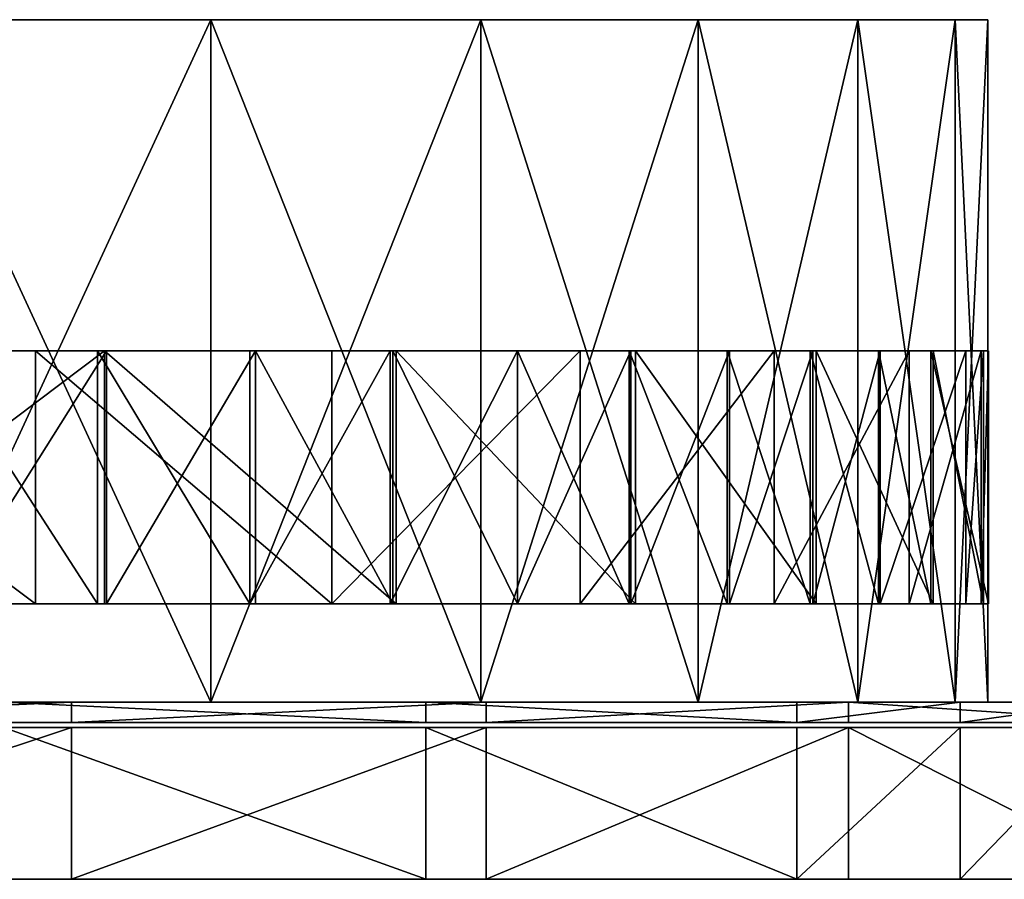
# Model space of a CAD drawing. Header units: millimetres. Extents: x 0 to 250, y 0 to 34.
# Tile 4 of 5: x 187 to 226, y 0 to 34. Entities that reach past the tile are written whole.
import ezdxf

# ---------------------------------------------------------------- set-up
doc = ezdxf.new("R2010")
doc.units = ezdxf.units.MM
doc.header["$LTSCALE"] = 25.4
doc.layers.get('0').update_dxf_attribs({"true_color": 0xff5454})

# ---------------------------------------------------------------- blocks, each defined once
blk = doc.blocks.new('RING-LED-M-WOOD-10281.STL')
at = {"color": 250, "true_color": 0x262626}
mesh = blk.add_polyface(dxfattribs=at)
corners = [(157.052, -0.2, 78.992), (189.14, -0.2, 77.699), (173.044, -0.2, 77.051), (204.924, -0.2, 80.922), (141.578, -0.2, 83.474), (219.986, -0.2, 86.634), (127.024, -0.2, 90.38), (233.938, -0.2, 94.689), (113.766, -0.2, 99.532), (246.416, -0.2, 104.877), (102.148, -0.2, 110.691), (257.099, -0.2, 116.935), (92.471, -0.2, 123.569), (265.708, -0.2, 130.551), (84.984, -0.2, 137.834), (272.023, -0.2, 145.371), (79.883, -0.2, 153.114), (275.878, -0.2, 161.012), (77.299, -0.2, 169.015), (277.174, -0.2, 177.069), (77.299, -0.2, 185.124), (275.878, -0.2, 193.127), (79.883, -0.2, 201.025), (272.023, -0.2, 208.768), (84.984, -0.2, 216.305), (265.708, -0.2, 223.588), (92.471, -0.2, 230.569), (257.099, -0.2, 237.204), (102.148, -0.2, 243.448), (246.416, -0.2, 249.262), (113.766, -0.2, 254.607), (233.938, -0.2, 259.45), (127.024, -0.2, 263.759), (219.986, -0.2, 267.505), (141.578, -0.2, 270.665), (204.924, -0.2, 273.217), (157.052, -0.2, 275.146), (189.14, -0.2, 276.44), (173.044, -0.2, 277.088)]
mesh.append_faces([[corners[k] for k in face] for face in [(0, 1, 2), (37, 36, 38)]], dxfattribs={"vtx0": -1, "color": 250})
mesh.append_faces([[corners[k] for k in face] for face in [(1, 0, 3), (3, 4, 5), (5, 6, 7), (7, 8, 9), (9, 10, 11), (11, 12, 13), (13, 14, 15), (15, 16, 17), (17, 18, 19), (19, 20, 21), (21, 22, 23), (23, 24, 25), (25, 26, 27), (27, 28, 29), (29, 30, 31), (31, 32, 33), (33, 34, 35), (35, 36, 37)]], dxfattribs={"vtx0": -1, "vtx1": -1, "color": 250})
mesh.append_faces([[corners[k] for k in face] for face in [(3, 0, 4), (5, 4, 6), (7, 6, 8), (9, 8, 10), (11, 10, 12), (13, 12, 14), (15, 14, 16), (17, 16, 18), (19, 18, 20), (21, 20, 22), (23, 22, 24), (25, 24, 26), (27, 26, 28), (29, 28, 30), (31, 30, 32), (33, 32, 34), (35, 34, 36)]], dxfattribs={"vtx0": -1, "vtx2": -1, "color": 250})
mesh = blk.add_polyface(dxfattribs=at)
corners = [(246.416, -27.2, 249.262), (233.938, -0.2, 259.45), (233.938, -27.2, 259.45), (246.416, -0.2, 249.262)]
mesh.append_faces([[corners[k] for k in face] for face in [(0, 1, 2), (1, 0, 3)]], dxfattribs={"vtx0": -1, "color": 250})
mesh = blk.add_polyface(dxfattribs=at)
corners = [(246.416, -0.2, 104.877), (233.938, -27.2, 94.689), (233.938, -0.2, 94.689), (246.416, -27.2, 104.877)]
mesh.append_faces([[corners[k] for k in face] for face in [(0, 1, 2), (1, 0, 3)]], dxfattribs={"vtx0": -1, "color": 250})
mesh = blk.add_polyface(dxfattribs=at)
corners = [(257.099, -0.2, 237.204), (246.416, -27.2, 249.262), (257.099, -27.2, 237.204), (246.416, -0.2, 249.262)]
mesh.append_faces([[corners[k] for k in face] for face in [(0, 1, 2), (1, 0, 3)]], dxfattribs={"vtx0": -1, "color": 250})
mesh = blk.add_polyface(dxfattribs=at)
corners = [(246.416, -0.2, 104.877), (257.099, -27.2, 116.935), (246.416, -27.2, 104.877), (257.099, -0.2, 116.935)]
mesh.append_faces([[corners[k] for k in face] for face in [(0, 1, 2), (1, 0, 3)]], dxfattribs={"vtx0": -1, "color": 250})
mesh = blk.add_polyface(dxfattribs=at)
corners = [(265.708, -0.2, 223.588), (257.099, -27.2, 237.204), (265.708, -27.2, 223.588), (257.099, -0.2, 237.204)]
mesh.append_faces([[corners[k] for k in face] for face in [(0, 1, 2), (1, 0, 3)]], dxfattribs={"vtx0": -1, "color": 250})
mesh = blk.add_polyface(dxfattribs=at)
corners = [(257.099, -0.2, 116.935), (265.708, -27.2, 130.551), (257.099, -27.2, 116.935), (265.708, -0.2, 130.551)]
mesh.append_faces([[corners[k] for k in face] for face in [(0, 1, 2), (1, 0, 3)]], dxfattribs={"vtx0": -1, "color": 250})
mesh = blk.add_polyface(dxfattribs=at)
corners = [(272.023, -0.2, 208.768), (265.708, -27.2, 223.588), (272.023, -27.2, 208.768), (265.708, -0.2, 223.588)]
mesh.append_faces([[corners[k] for k in face] for face in [(0, 1, 2), (1, 0, 3)]], dxfattribs={"vtx0": -1, "color": 250})
mesh = blk.add_polyface(dxfattribs=at)
corners = [(265.708, -0.2, 130.551), (272.023, -27.2, 145.371), (265.708, -27.2, 130.551), (272.023, -0.2, 145.371)]
mesh.append_faces([[corners[k] for k in face] for face in [(0, 1, 2), (1, 0, 3)]], dxfattribs={"vtx0": -1, "color": 250})
mesh = blk.add_polyface(dxfattribs=at)
corners = [(275.878, -0.2, 193.127), (272.023, -27.2, 208.768), (275.878, -27.2, 193.127), (272.023, -0.2, 208.768)]
mesh.append_faces([[corners[k] for k in face] for face in [(0, 1, 2), (1, 0, 3)]], dxfattribs={"vtx0": -1, "color": 250})
mesh = blk.add_polyface(dxfattribs=at)
corners = [(272.023, -0.2, 145.371), (275.878, -27.2, 161.012), (272.023, -27.2, 145.371), (275.878, -0.2, 161.012)]
mesh.append_faces([[corners[k] for k in face] for face in [(0, 1, 2), (1, 0, 3)]], dxfattribs={"vtx0": -1, "color": 250})
mesh = blk.add_polyface(dxfattribs=at)
corners = [(277.174, -0.2, 177.069), (275.878, -27.2, 193.127), (277.174, -27.2, 177.069), (275.878, -0.2, 193.127)]
mesh.append_faces([[corners[k] for k in face] for face in [(0, 1, 2), (1, 0, 3)]], dxfattribs={"vtx0": -1, "color": 250})
mesh = blk.add_polyface(dxfattribs=at)
corners = [(275.878, -0.2, 161.012), (277.174, -27.2, 177.069), (275.878, -27.2, 161.012), (277.174, -0.2, 177.069)]
mesh.append_faces([[corners[k] for k in face] for face in [(0, 1, 2), (1, 0, 3)]], dxfattribs={"vtx0": -1, "color": 250})
at = {"color": 7, "true_color": 0xffffff}
mesh = blk.add_polyface(dxfattribs=at)
corners = [(107.211, -13.302, 249.049), (120.111, -13.302, 259.26), (107.426, -13.302, 248.827), (119.588, -13.302, 259.272), (134.333, -13.302, 267.475), (133.438, -13.302, 267.39), (148.405, -13.302, 273.195), (149.708, -13.302, 273.252), (164.107, -13.302, 276.537), (165.821, -13.302, 276.434), (182.238, -13.302, 276.936), (180.141, -13.302, 277.332), (276.997, -13.302, 180.997), (277.192, -13.302, 170.864), (276.292, -13.302, 164.588), (276.899, -13.302, 186.915), (275.007, -13.302, 197.3), (274.05, -13.302, 202.714), (270.374, -13.302, 213.057), (268.717, -13.302, 217.856), (263.225, -13.302, 227.844), (261.037, -13.302, 231.953), (253.752, -13.302, 241.261), (251.207, -13.302, 244.644), (242.21, -13.302, 252.947), (239.477, -13.302, 255.605), (228.911, -13.302, 262.585), (226.149, -13.302, 264.554), (214.214, -13.302, 269.917), (211.565, -13.302, 271.263), (198.515, -13.302, 274.744), (196.096, -13.302, 275.559)]
mesh.append_faces([[corners[k] for k in face] for face in [(0, 1, 2), (12, 13, 14)]], dxfattribs={"vtx0": -1, "color": 7})
mesh.append_faces([[corners[k] for k in face] for face in [(1, 3, 4), (4, 6, 7), (7, 8, 9), (9, 8, 10), (13, 12, 15), (15, 16, 17), (17, 18, 19), (19, 20, 21), (21, 22, 23), (23, 24, 25), (25, 26, 27), (27, 28, 29), (29, 30, 31), (31, 10, 11)]], dxfattribs={"vtx0": -1, "vtx1": -1, "color": 7})
mesh.append_faces([[corners[k] for k in face] for face in [(1, 0, 3), (4, 3, 5), (4, 5, 6), (7, 6, 8), (10, 8, 11), (15, 12, 16), (17, 16, 18), (19, 18, 20), (21, 20, 22), (23, 22, 24), (25, 24, 26), (27, 26, 28), (29, 28, 30), (31, 30, 10)]], dxfattribs={"vtx0": -1, "vtx2": -1, "color": 7})
mesh = blk.add_polyface(dxfattribs=at)
corners = [(198.159, -13.302, 79.317), (199.668, -13.302, 79.338), (190.06, -13.302, 77.916), (206.115, -13.302, 81.379), (207.417, -13.302, 81.459), (213.875, -13.302, 84.087), (214.97, -13.302, 84.194), (221.387, -13.302, 87.423), (222.28, -13.302, 87.524), (228.599, -13.302, 91.365), (229.301, -13.302, 91.429), (235.463, -13.302, 95.886), (235.987, -13.302, 95.882), (242.294, -13.302, 100.857), (241.933, -13.302, 100.955), (248.184, -13.302, 106.32), (247.964, -13.302, 106.539), (253.617, -13.302, 112.237), (253.517, -13.302, 112.598), (258.559, -13.302, 118.57), (258.553, -13.302, 119.094), (262.979, -13.302, 125.278), (263.039, -13.302, 125.981), (266.848, -13.302, 132.319), (266.944, -13.302, 133.213), (270.141, -13.302, 139.646), (270.242, -13.302, 140.741), (272.837, -13.302, 147.213), (272.911, -13.302, 148.515), (274.919, -13.302, 154.972), (276.292, -13.302, 164.588)]
mesh.append_faces([[corners[k] for k in face] for face in [(0, 1, 2), (29, 28, 30)]], dxfattribs={"vtx0": -1, "color": 7})
mesh.append_faces([[corners[k] for k in face] for face in [(1, 3, 4), (4, 5, 6), (6, 7, 8), (8, 9, 10), (10, 11, 12), (12, 11, 13), (13, 14, 15), (15, 16, 17), (17, 18, 19), (19, 20, 21), (21, 22, 23), (23, 24, 25), (25, 26, 27), (27, 28, 29)]], dxfattribs={"vtx0": -1, "vtx1": -1, "color": 7})
mesh.append_faces([[corners[k] for k in face] for face in [(1, 0, 3), (4, 3, 5), (6, 5, 7), (8, 7, 9), (10, 9, 11), (13, 11, 14), (15, 14, 16), (17, 16, 18), (19, 18, 20), (21, 20, 22), (23, 22, 24), (25, 24, 26), (27, 26, 28)]], dxfattribs={"vtx0": -1, "vtx2": -1, "color": 7})
mesh = blk.add_polyface(dxfattribs=at)
corners = [(239.477, -23.302, 255.605), (226.149, -13.302, 264.554), (226.149, -23.302, 264.554), (239.477, -13.302, 255.605)]
mesh.append_faces([[corners[k] for k in face] for face in [(0, 1, 2), (1, 0, 3)]], dxfattribs={"vtx0": -1, "color": 7})
mesh = blk.add_polyface(dxfattribs=at)
corners = [(242.21, -13.302, 252.947), (228.911, -23.302, 262.585), (228.911, -13.302, 262.585), (242.21, -23.302, 252.947)]
mesh.append_faces([[corners[k] for k in face] for face in [(0, 1, 2), (1, 0, 3)]], dxfattribs={"vtx0": -1, "color": 7})
mesh = blk.add_polyface(dxfattribs=at)
corners = [(241.933, -23.302, 100.955), (235.463, -13.302, 95.886), (235.463, -23.302, 95.886), (241.933, -13.302, 100.955)]
mesh.append_faces([[corners[k] for k in face] for face in [(0, 1, 2), (1, 0, 3)]], dxfattribs={"vtx0": -1, "color": 7})
mesh = blk.add_polyface(dxfattribs=at)
corners = [(242.294, -13.302, 100.857), (235.987, -23.302, 95.882), (235.987, -13.302, 95.882), (242.294, -23.302, 100.857)]
mesh.append_faces([[corners[k] for k in face] for face in [(0, 1, 2), (1, 0, 3)]], dxfattribs={"vtx0": -1, "color": 7})
mesh = blk.add_polyface(dxfattribs=at)
corners = [(251.207, -23.302, 244.644), (239.477, -13.302, 255.605), (239.477, -23.302, 255.605), (251.207, -13.302, 244.644)]
mesh.append_faces([[corners[k] for k in face] for face in [(0, 1, 2), (1, 0, 3)]], dxfattribs={"vtx0": -1, "color": 7})
mesh = blk.add_polyface(dxfattribs=at)
corners = [(247.964, -23.302, 106.539), (241.933, -13.302, 100.955), (241.933, -23.302, 100.955), (247.964, -13.302, 106.539)]
mesh.append_faces([[corners[k] for k in face] for face in [(0, 1, 2), (1, 0, 3)]], dxfattribs={"vtx0": -1, "color": 7})
mesh = blk.add_polyface(dxfattribs=at)
corners = [(242.21, -13.302, 252.947), (253.752, -23.302, 241.261), (242.21, -23.302, 252.947), (253.752, -13.302, 241.261)]
mesh.append_faces([[corners[k] for k in face] for face in [(0, 1, 2), (1, 0, 3)]], dxfattribs={"vtx0": -1, "color": 7})
mesh = blk.add_polyface(dxfattribs=at)
corners = [(248.184, -13.302, 106.32), (242.294, -23.302, 100.857), (242.294, -13.302, 100.857), (248.184, -23.302, 106.32)]
mesh.append_faces([[corners[k] for k in face] for face in [(0, 1, 2), (1, 0, 3)]], dxfattribs={"vtx0": -1, "color": 7})
mesh = blk.add_polyface(dxfattribs=at)
corners = [(253.517, -13.302, 112.598), (247.964, -23.302, 106.539), (253.517, -23.302, 112.598), (247.964, -13.302, 106.539)]
mesh.append_faces([[corners[k] for k in face] for face in [(0, 1, 2), (1, 0, 3)]], dxfattribs={"vtx0": -1, "color": 7})
mesh = blk.add_polyface(dxfattribs=at)
corners = [(248.184, -13.302, 106.32), (253.617, -23.302, 112.237), (248.184, -23.302, 106.32), (253.617, -13.302, 112.237)]
mesh.append_faces([[corners[k] for k in face] for face in [(0, 1, 2), (1, 0, 3)]], dxfattribs={"vtx0": -1, "color": 7})
mesh = blk.add_polyface(dxfattribs=at)
corners = [(261.037, -13.302, 231.953), (251.207, -23.302, 244.644), (261.037, -23.302, 231.953), (251.207, -13.302, 244.644)]
mesh.append_faces([[corners[k] for k in face] for face in [(0, 1, 2), (1, 0, 3)]], dxfattribs={"vtx0": -1, "color": 7})
mesh = blk.add_polyface(dxfattribs=at)
corners = [(258.553, -13.302, 119.094), (253.517, -23.302, 112.598), (258.553, -23.302, 119.094), (253.517, -13.302, 112.598)]
mesh.append_faces([[corners[k] for k in face] for face in [(0, 1, 2), (1, 0, 3)]], dxfattribs={"vtx0": -1, "color": 7})
mesh = blk.add_polyface(dxfattribs=at)
corners = [(253.617, -13.302, 112.237), (258.559, -23.302, 118.57), (253.617, -23.302, 112.237), (258.559, -13.302, 118.57)]
mesh.append_faces([[corners[k] for k in face] for face in [(0, 1, 2), (1, 0, 3)]], dxfattribs={"vtx0": -1, "color": 7})
mesh = blk.add_polyface(dxfattribs=at)
corners = [(253.752, -13.302, 241.261), (263.225, -23.302, 227.844), (253.752, -23.302, 241.261), (263.225, -13.302, 227.844)]
mesh.append_faces([[corners[k] for k in face] for face in [(0, 1, 2), (1, 0, 3)]], dxfattribs={"vtx0": -1, "color": 7})
mesh = blk.add_polyface(dxfattribs=at)
corners = [(263.039, -13.302, 125.981), (258.553, -23.302, 119.094), (263.039, -23.302, 125.981), (258.553, -13.302, 119.094)]
mesh.append_faces([[corners[k] for k in face] for face in [(0, 1, 2), (1, 0, 3)]], dxfattribs={"vtx0": -1, "color": 7})
mesh = blk.add_polyface(dxfattribs=at)
corners = [(258.559, -13.302, 118.57), (262.979, -23.302, 125.278), (258.559, -23.302, 118.57), (262.979, -13.302, 125.278)]
mesh.append_faces([[corners[k] for k in face] for face in [(0, 1, 2), (1, 0, 3)]], dxfattribs={"vtx0": -1, "color": 7})
mesh = blk.add_polyface(dxfattribs=at)
corners = [(268.717, -13.302, 217.856), (261.037, -23.302, 231.953), (268.717, -23.302, 217.856), (261.037, -13.302, 231.953)]
mesh.append_faces([[corners[k] for k in face] for face in [(0, 1, 2), (1, 0, 3)]], dxfattribs={"vtx0": -1, "color": 7})
mesh = blk.add_polyface(dxfattribs=at)
corners = [(262.979, -13.302, 125.278), (266.848, -23.302, 132.319), (262.979, -23.302, 125.278), (266.848, -13.302, 132.319)]
mesh.append_faces([[corners[k] for k in face] for face in [(0, 1, 2), (1, 0, 3)]], dxfattribs={"vtx0": -1, "color": 7})
mesh = blk.add_polyface(dxfattribs=at)
corners = [(266.944, -13.302, 133.213), (263.039, -23.302, 125.981), (266.944, -23.302, 133.213), (263.039, -13.302, 125.981)]
mesh.append_faces([[corners[k] for k in face] for face in [(0, 1, 2), (1, 0, 3)]], dxfattribs={"vtx0": -1, "color": 7})
mesh = blk.add_polyface(dxfattribs=at)
corners = [(263.225, -13.302, 227.844), (270.374, -23.302, 213.057), (263.225, -23.302, 227.844), (270.374, -13.302, 213.057)]
mesh.append_faces([[corners[k] for k in face] for face in [(0, 1, 2), (1, 0, 3)]], dxfattribs={"vtx0": -1, "color": 7})
mesh = blk.add_polyface(dxfattribs=at)
corners = [(266.848, -13.302, 132.319), (270.141, -23.302, 139.646), (266.848, -23.302, 132.319), (270.141, -13.302, 139.646)]
mesh.append_faces([[corners[k] for k in face] for face in [(0, 1, 2), (1, 0, 3)]], dxfattribs={"vtx0": -1, "color": 7})
mesh = blk.add_polyface(dxfattribs=at)
corners = [(270.242, -13.302, 140.741), (266.944, -23.302, 133.213), (270.242, -23.302, 140.741), (266.944, -13.302, 133.213)]
mesh.append_faces([[corners[k] for k in face] for face in [(0, 1, 2), (1, 0, 3)]], dxfattribs={"vtx0": -1, "color": 7})
mesh = blk.add_polyface(dxfattribs=at)
corners = [(274.05, -13.302, 202.714), (268.717, -23.302, 217.856), (274.05, -23.302, 202.714), (268.717, -13.302, 217.856)]
mesh.append_faces([[corners[k] for k in face] for face in [(0, 1, 2), (1, 0, 3)]], dxfattribs={"vtx0": -1, "color": 7})
mesh = blk.add_polyface(dxfattribs=at)
corners = [(270.141, -13.302, 139.646), (272.837, -23.302, 147.213), (270.141, -23.302, 139.646), (272.837, -13.302, 147.213)]
mesh.append_faces([[corners[k] for k in face] for face in [(0, 1, 2), (1, 0, 3)]], dxfattribs={"vtx0": -1, "color": 7})
mesh = blk.add_polyface(dxfattribs=at)
corners = [(272.911, -13.302, 148.515), (270.242, -23.302, 140.741), (272.911, -23.302, 148.515), (270.242, -13.302, 140.741)]
mesh.append_faces([[corners[k] for k in face] for face in [(0, 1, 2), (1, 0, 3)]], dxfattribs={"vtx0": -1, "color": 7})
mesh = blk.add_polyface(dxfattribs=at)
corners = [(270.374, -13.302, 213.057), (275.007, -23.302, 197.3), (270.374, -23.302, 213.057), (275.007, -13.302, 197.3)]
mesh.append_faces([[corners[k] for k in face] for face in [(0, 1, 2), (1, 0, 3)]], dxfattribs={"vtx0": -1, "color": 7})
mesh = blk.add_polyface(dxfattribs=at)
corners = [(272.837, -13.302, 147.213), (274.919, -23.302, 154.972), (272.837, -23.302, 147.213), (274.919, -13.302, 154.972)]
mesh.append_faces([[corners[k] for k in face] for face in [(0, 1, 2), (1, 0, 3)]], dxfattribs={"vtx0": -1, "color": 7})
mesh = blk.add_polyface(dxfattribs=at)
corners = [(276.292, -13.302, 164.588), (272.911, -23.302, 148.515), (276.292, -23.302, 164.588), (272.911, -13.302, 148.515)]
mesh.append_faces([[corners[k] for k in face] for face in [(0, 1, 2), (1, 0, 3)]], dxfattribs={"vtx0": -1, "color": 7})
mesh = blk.add_polyface(dxfattribs=at)
corners = [(276.899, -13.302, 186.915), (274.05, -23.302, 202.714), (276.899, -23.302, 186.915), (274.05, -13.302, 202.714)]
mesh.append_faces([[corners[k] for k in face] for face in [(0, 1, 2), (1, 0, 3)]], dxfattribs={"vtx0": -1, "color": 7})
mesh = blk.add_polyface(dxfattribs=at)
corners = [(274.919, -13.302, 154.972), (277.192, -23.302, 170.864), (274.919, -23.302, 154.972), (277.192, -13.302, 170.864)]
mesh.append_faces([[corners[k] for k in face] for face in [(0, 1, 2), (1, 0, 3)]], dxfattribs={"vtx0": -1, "color": 7})
mesh = blk.add_polyface(dxfattribs=at)
corners = [(277.192, -13.302, 170.864), (274.919, -13.302, 154.972), (276.292, -13.302, 164.588)]
mesh.append_faces([[corners[k] for k in face] for face in [(0, 1, 2)]], dxfattribs={"color": 7})
mesh = blk.add_polyface(dxfattribs=at)
corners = [(275.007, -13.302, 197.3), (276.997, -23.302, 180.997), (275.007, -23.302, 197.3), (276.997, -13.302, 180.997)]
mesh.append_faces([[corners[k] for k in face] for face in [(0, 1, 2), (1, 0, 3)]], dxfattribs={"vtx0": -1, "color": 7})
mesh = blk.add_polyface(dxfattribs=at)
corners = [(276.997, -13.302, 180.997), (276.292, -23.302, 164.588), (276.997, -23.302, 180.997), (276.292, -13.302, 164.588)]
mesh.append_faces([[corners[k] for k in face] for face in [(0, 1, 2), (1, 0, 3)]], dxfattribs={"vtx0": -1, "color": 7})
mesh = blk.add_polyface(dxfattribs=at)
corners = [(277.192, -13.302, 170.864), (276.899, -23.302, 186.915), (277.192, -23.302, 170.864), (276.899, -13.302, 186.915)]
mesh.append_faces([[corners[k] for k in face] for face in [(0, 1, 2), (1, 0, 3)]], dxfattribs={"vtx0": -1, "color": 7})
mesh = blk.add_polyface(dxfattribs=at)
corners = [(277.192, -23.302, 170.864), (276.997, -23.302, 180.997), (276.292, -23.302, 164.588), (276.899, -23.302, 186.915), (275.007, -23.302, 197.3), (274.05, -23.302, 202.714), (270.374, -23.302, 213.057), (268.717, -23.302, 217.856), (263.225, -23.302, 227.844), (261.037, -23.302, 231.953), (253.752, -23.302, 241.261), (251.207, -23.302, 244.644), (242.21, -23.302, 252.947), (239.477, -23.302, 255.605), (228.911, -23.302, 262.585), (226.149, -23.302, 264.554), (214.214, -23.302, 269.917), (211.565, -23.302, 271.263), (198.515, -23.302, 274.744), (196.096, -23.302, 275.559), (182.238, -23.302, 276.936), (180.141, -23.302, 277.332), (120.111, -23.302, 259.26), (107.211, -23.302, 249.049), (107.426, -23.302, 248.827), (119.588, -23.302, 259.272), (134.333, -23.302, 267.475), (133.438, -23.302, 267.39), (148.405, -23.302, 273.195), (149.708, -23.302, 273.252), (164.107, -23.302, 276.537), (165.821, -23.302, 276.434)]
mesh.append_faces([[corners[k] for k in face] for face in [(0, 1, 2), (22, 23, 24)]], dxfattribs={"vtx0": -1, "color": 7})
mesh.append_faces([[corners[k] for k in face] for face in [(1, 3, 4), (4, 5, 6), (6, 7, 8), (8, 9, 10), (10, 11, 12), (12, 13, 14), (14, 15, 16), (16, 17, 18), (18, 19, 20), (23, 22, 25), (25, 26, 27), (27, 26, 28), (28, 29, 30), (30, 20, 21)]], dxfattribs={"vtx0": -1, "vtx1": -1, "color": 7})
mesh.append_faces([[corners[k] for k in face] for face in [(1, 0, 3), (4, 3, 5), (6, 5, 7), (8, 7, 9), (10, 9, 11), (12, 11, 13), (14, 13, 15), (16, 15, 17), (18, 17, 19), (20, 19, 21), (25, 22, 26), (28, 26, 29), (30, 29, 31), (30, 31, 20)]], dxfattribs={"vtx0": -1, "vtx2": -1, "color": 7})
mesh = blk.add_polyface(dxfattribs=at)
corners = [(199.668, -23.302, 79.338), (198.159, -23.302, 79.317), (190.06, -23.302, 77.916), (206.115, -23.302, 81.379), (207.417, -23.302, 81.459), (213.875, -23.302, 84.087), (214.97, -23.302, 84.194), (221.387, -23.302, 87.423), (222.28, -23.302, 87.524), (228.599, -23.302, 91.365), (229.301, -23.302, 91.429), (235.463, -23.302, 95.886), (235.987, -23.302, 95.882), (242.294, -23.302, 100.857), (241.933, -23.302, 100.955), (248.184, -23.302, 106.32), (247.964, -23.302, 106.539), (253.617, -23.302, 112.237), (253.517, -23.302, 112.598), (258.559, -23.302, 118.57), (258.553, -23.302, 119.094), (262.979, -23.302, 125.278), (263.039, -23.302, 125.981), (266.848, -23.302, 132.319), (266.944, -23.302, 133.213), (270.141, -23.302, 139.646), (270.242, -23.302, 140.741), (272.837, -23.302, 147.213), (272.911, -23.302, 148.515), (274.919, -23.302, 154.972), (276.292, -23.302, 164.588)]
mesh.append_faces([[corners[k] for k in face] for face in [(0, 1, 2), (28, 29, 30)]], dxfattribs={"vtx0": -1, "color": 7})
mesh.append_faces([[corners[k] for k in face] for face in [(1, 0, 3), (3, 4, 5), (5, 6, 7), (7, 8, 9), (9, 10, 11), (11, 13, 14), (14, 15, 16), (16, 17, 18), (18, 19, 20), (20, 21, 22), (22, 23, 24), (24, 25, 26), (26, 27, 28)]], dxfattribs={"vtx0": -1, "vtx1": -1, "color": 7})
mesh.append_faces([[corners[k] for k in face] for face in [(3, 0, 4), (5, 4, 6), (7, 6, 8), (9, 8, 10), (11, 10, 12), (11, 12, 13), (14, 13, 15), (16, 15, 17), (18, 17, 19), (20, 19, 21), (22, 21, 23), (24, 23, 25), (26, 25, 27), (28, 27, 29)]], dxfattribs={"vtx0": -1, "vtx2": -1, "color": 7})
mesh = blk.add_polyface(dxfattribs=at)
corners = [(277.192, -23.302, 170.864), (276.292, -23.302, 164.588), (274.919, -23.302, 154.972)]
mesh.append_faces([[corners[k] for k in face] for face in [(0, 1, 2)]], dxfattribs={"color": 7})
at = {"color": 250, "true_color": 0x262626}
mesh = blk.add_polyface(dxfattribs=at)
corners = [(163.54, -27.2, 52.804), (203.587, -27.2, 54.913), (183.648, -27.2, 52.242), (143.781, -27.2, 56.585), (222.839, -27.2, 60.748), (124.885, -27.2, 63.486), (240.905, -27.2, 69.596), (107.341, -27.2, 73.328), (257.319, -27.2, 81.227), (91.603, -27.2, 85.858), (271.654, -27.2, 95.34), (78.078, -27.2, 100.749), (283.539, -27.2, 111.57), (67.118, -27.2, 117.618), (292.668, -27.2, 129.496), (59.005, -27.2, 136.026), (298.802, -27.2, 148.655), (53.95, -27.2, 155.497), (301.784, -27.2, 168.549), (52.084, -27.2, 175.527), (301.535, -27.2, 188.664), (53.455, -27.2, 195.597), (298.064, -27.2, 208.479), (58.028, -27.2, 215.187), (291.458, -27.2, 227.481), (65.684, -27.2, 233.79), (281.891, -27.2, 245.176), (76.225, -27.2, 250.923), (276.07, -27.2, 253.39), (89.378, -27.2, 266.144), (269.608, -27.2, 261.108), (254.929, -27.2, 274.863), (104.802, -27.2, 279.058), (238.234, -27.2, 286.086), (122.098, -27.2, 289.331), (219.954, -27.2, 294.485), (140.818, -27.2, 296.696), (200.564, -27.2, 299.842), (160.477, -27.2, 300.963), (180.566, -27.2, 302.021)]
mesh.append_faces([[corners[k] for k in face] for face in [(0, 1, 2), (37, 38, 39)]], dxfattribs={"vtx0": -1, "color": 250})
mesh.append_faces([[corners[k] for k in face] for face in [(1, 3, 4), (4, 5, 6), (6, 7, 8), (8, 9, 10), (10, 11, 12), (12, 13, 14), (14, 15, 16), (16, 17, 18), (18, 19, 20), (20, 21, 22), (22, 23, 24), (24, 25, 26), (26, 27, 28), (28, 29, 30), (30, 29, 31), (31, 32, 33), (33, 34, 35), (35, 36, 37)]], dxfattribs={"vtx0": -1, "vtx1": -1, "color": 250})
mesh.append_faces([[corners[k] for k in face] for face in [(1, 0, 3), (4, 3, 5), (6, 5, 7), (8, 7, 9), (10, 9, 11), (12, 11, 13), (14, 13, 15), (16, 15, 17), (18, 17, 19), (20, 19, 21), (22, 21, 23), (24, 23, 25), (26, 25, 27), (28, 27, 29), (31, 29, 32), (33, 32, 34), (35, 34, 36), (37, 36, 38)]], dxfattribs={"vtx0": -1, "vtx2": -1, "color": 250})
mesh = blk.add_polyface(dxfattribs=at)
corners = [(189.14, -27.2, 77.699), (157.052, -27.2, 78.992), (173.044, -27.2, 77.051), (204.924, -27.2, 80.922), (141.578, -27.2, 83.474), (219.986, -27.2, 86.634), (127.024, -27.2, 90.38), (233.938, -27.2, 94.689), (113.766, -27.2, 99.532), (246.416, -27.2, 104.877), (102.148, -27.2, 110.691), (257.099, -27.2, 116.935), (92.471, -27.2, 123.569), (265.708, -27.2, 130.551), (84.984, -27.2, 137.834), (272.023, -27.2, 145.371), (79.883, -27.2, 153.114), (275.878, -27.2, 161.012), (77.299, -27.2, 169.015), (277.174, -27.2, 177.069), (77.299, -27.2, 185.124), (275.878, -27.2, 193.127), (79.883, -27.2, 201.025), (272.023, -27.2, 208.768), (84.984, -27.2, 216.305), (265.708, -27.2, 223.588), (92.471, -27.2, 230.569), (257.099, -27.2, 237.204), (102.148, -27.2, 243.448), (246.416, -27.2, 249.262), (113.766, -27.2, 254.607), (233.938, -27.2, 259.45), (127.024, -27.2, 263.759), (219.986, -27.2, 267.505), (141.578, -27.2, 270.665), (204.924, -27.2, 273.217), (157.052, -27.2, 275.146), (189.14, -27.2, 276.44), (173.044, -27.2, 277.088)]
mesh.append_faces([[corners[k] for k in face] for face in [(0, 1, 2), (36, 37, 38)]], dxfattribs={"vtx0": -1, "color": 250})
mesh.append_faces([[corners[k] for k in face] for face in [(1, 3, 4), (4, 5, 6), (6, 7, 8), (8, 9, 10), (10, 11, 12), (12, 13, 14), (14, 15, 16), (16, 17, 18), (18, 19, 20), (20, 21, 22), (22, 23, 24), (24, 25, 26), (26, 27, 28), (28, 29, 30), (30, 31, 32), (32, 33, 34), (34, 35, 36)]], dxfattribs={"vtx0": -1, "vtx1": -1, "color": 250})
mesh.append_faces([[corners[k] for k in face] for face in [(1, 0, 3), (4, 3, 5), (6, 5, 7), (8, 7, 9), (10, 9, 11), (12, 11, 13), (14, 13, 15), (16, 15, 17), (18, 17, 19), (20, 19, 21), (22, 21, 23), (24, 23, 25), (26, 25, 27), (28, 27, 29), (30, 29, 31), (32, 31, 33), (34, 33, 35), (36, 35, 37)]], dxfattribs={"vtx0": -1, "vtx2": -1, "color": 250})
mesh = blk.add_polyface(dxfattribs=at)
corners = [(240.905, -27.2, 69.596), (222.839, -28, 60.748), (222.839, -27.2, 60.748), (240.905, -28, 69.596)]
mesh.append_faces([[corners[k] for k in face] for face in [(0, 1, 2), (1, 0, 3)]], dxfattribs={"vtx0": -1, "color": 250})
mesh = blk.add_polyface(dxfattribs=at)
corners = [(254.929, -28, 274.863), (238.234, -27.2, 286.086), (238.234, -28, 286.086), (254.929, -27.2, 274.863)]
mesh.append_faces([[corners[k] for k in face] for face in [(0, 1, 2), (1, 0, 3)]], dxfattribs={"vtx0": -1, "color": 250})
mesh = blk.add_polyface(dxfattribs=at)
corners = [(257.319, -27.2, 81.227), (240.905, -28, 69.596), (240.905, -27.2, 69.596), (257.319, -28, 81.227)]
mesh.append_faces([[corners[k] for k in face] for face in [(0, 1, 2), (1, 0, 3)]], dxfattribs={"vtx0": -1, "color": 250})
mesh = blk.add_polyface(dxfattribs=at)
corners = [(269.608, -28, 261.108), (254.929, -27.2, 274.863), (254.929, -28, 274.863), (269.608, -27.2, 261.108)]
mesh.append_faces([[corners[k] for k in face] for face in [(0, 1, 2), (1, 0, 3)]], dxfattribs={"vtx0": -1, "color": 250})
mesh = blk.add_polyface(dxfattribs=at)
corners = [(271.654, -27.2, 95.34), (257.319, -28, 81.227), (257.319, -27.2, 81.227), (271.654, -28, 95.34)]
mesh.append_faces([[corners[k] for k in face] for face in [(0, 1, 2), (1, 0, 3)]], dxfattribs={"vtx0": -1, "color": 250})
mesh = blk.add_polyface(dxfattribs=at)
corners = [(276.07, -27.2, 253.39), (269.608, -28, 261.108), (276.07, -28, 253.39), (269.608, -27.2, 261.108)]
mesh.append_faces([[corners[k] for k in face] for face in [(0, 1, 2), (1, 0, 3)]], dxfattribs={"vtx0": -1, "color": 250})
mesh = blk.add_polyface(dxfattribs=at)
corners = [(271.654, -27.2, 95.34), (283.539, -28, 111.57), (271.654, -28, 95.34), (283.539, -27.2, 111.57)]
mesh.append_faces([[corners[k] for k in face] for face in [(0, 1, 2), (1, 0, 3)]], dxfattribs={"vtx0": -1, "color": 250})
mesh = blk.add_polyface(dxfattribs=at)
corners = [(281.891, -27.2, 245.176), (276.07, -28, 253.39), (281.891, -28, 245.176), (276.07, -27.2, 253.39)]
mesh.append_faces([[corners[k] for k in face] for face in [(0, 1, 2), (1, 0, 3)]], dxfattribs={"vtx0": -1, "color": 250})
mesh = blk.add_polyface(dxfattribs=at)
corners = [(203.587, -28, 54.913), (163.54, -28, 52.804), (183.648, -28, 52.242), (143.781, -28, 56.585), (222.839, -28, 60.748), (124.885, -28, 63.486), (240.905, -28, 69.596), (107.341, -28, 73.328), (257.319, -28, 81.227), (91.603, -28, 85.858), (271.654, -28, 95.34), (78.078, -28, 100.749), (283.539, -28, 111.57), (67.118, -28, 117.618), (292.668, -28, 129.496), (59.005, -28, 136.026), (298.802, -28, 148.655), (53.95, -28, 155.497), (301.784, -28, 168.549), (52.084, -28, 175.527), (301.535, -28, 188.664), (53.455, -28, 195.597), (298.064, -28, 208.479), (58.028, -28, 215.187), (291.458, -28, 227.481), (65.684, -28, 233.79), (281.891, -28, 245.176), (76.225, -28, 250.923), (276.07, -28, 253.39), (89.378, -28, 266.144), (269.608, -28, 261.108), (254.929, -28, 274.863), (104.802, -28, 279.058), (238.234, -28, 286.086), (122.098, -28, 289.331), (219.954, -28, 294.485), (140.818, -28, 296.696), (200.564, -28, 299.842), (160.477, -28, 300.963), (180.566, -28, 302.021)]
mesh.append_faces([[corners[k] for k in face] for face in [(0, 1, 2), (38, 37, 39)]], dxfattribs={"vtx0": -1, "color": 250})
mesh.append_faces([[corners[k] for k in face] for face in [(1, 0, 3), (3, 4, 5), (5, 6, 7), (7, 8, 9), (9, 10, 11), (11, 12, 13), (13, 14, 15), (15, 16, 17), (17, 18, 19), (19, 20, 21), (21, 22, 23), (23, 24, 25), (25, 26, 27), (27, 28, 29), (29, 31, 32), (32, 33, 34), (34, 35, 36), (36, 37, 38)]], dxfattribs={"vtx0": -1, "vtx1": -1, "color": 250})
mesh.append_faces([[corners[k] for k in face] for face in [(3, 0, 4), (5, 4, 6), (7, 6, 8), (9, 8, 10), (11, 10, 12), (13, 12, 14), (15, 14, 16), (17, 16, 18), (19, 18, 20), (21, 20, 22), (23, 22, 24), (25, 24, 26), (27, 26, 28), (29, 28, 30), (29, 30, 31), (32, 31, 33), (34, 33, 35), (36, 35, 37)]], dxfattribs={"vtx0": -1, "vtx2": -1, "color": 250})
at = {"color": 0}
mesh = blk.add_polyface(dxfattribs=at)
corners = [(163.54, -28.2, 52.804), (203.587, -28.2, 54.913), (183.648, -28.2, 52.242), (143.781, -28.2, 56.585), (222.839, -28.2, 60.748), (124.885, -28.2, 63.486), (240.905, -28.2, 69.596), (107.341, -28.2, 73.328), (257.319, -28.2, 81.227), (91.603, -28.2, 85.858), (271.654, -28.2, 95.34), (78.078, -28.2, 100.749), (283.539, -28.2, 111.57), (67.118, -28.2, 117.618), (292.668, -28.2, 129.496), (59.005, -28.2, 136.026), (298.802, -28.2, 148.655), (53.95, -28.2, 155.497), (301.784, -28.2, 168.549), (52.084, -28.2, 175.527), (301.535, -28.2, 188.664), (53.455, -28.2, 195.597), (298.064, -28.2, 208.479), (58.028, -28.2, 215.187), (291.458, -28.2, 227.481), (65.684, -28.2, 233.79), (281.891, -28.2, 245.176), (76.225, -28.2, 250.923), (276.07, -28.2, 253.39), (89.378, -28.2, 266.144), (269.608, -28.2, 261.108), (254.929, -28.2, 274.863), (104.802, -28.2, 279.058), (238.234, -28.2, 286.086), (122.098, -28.2, 289.331), (219.954, -28.2, 294.485), (140.818, -28.2, 296.696), (200.564, -28.2, 299.842), (160.477, -28.2, 300.963), (180.566, -28.2, 302.021)]
mesh.append_faces([[corners[k] for k in face] for face in [(0, 1, 2), (37, 38, 39)]], dxfattribs={"vtx0": -1, "color": 0})
mesh.append_faces([[corners[k] for k in face] for face in [(1, 3, 4), (4, 5, 6), (6, 7, 8), (8, 9, 10), (10, 11, 12), (12, 13, 14), (14, 15, 16), (16, 17, 18), (18, 19, 20), (20, 21, 22), (22, 23, 24), (24, 25, 26), (26, 27, 28), (28, 29, 30), (30, 29, 31), (31, 32, 33), (33, 34, 35), (35, 36, 37)]], dxfattribs={"vtx0": -1, "vtx1": -1, "color": 0})
mesh.append_faces([[corners[k] for k in face] for face in [(1, 0, 3), (4, 3, 5), (6, 5, 7), (8, 7, 9), (10, 9, 11), (12, 11, 13), (14, 13, 15), (16, 15, 17), (18, 17, 19), (20, 19, 21), (22, 21, 23), (24, 23, 25), (26, 25, 27), (28, 27, 29), (31, 29, 32), (33, 32, 34), (35, 34, 36), (37, 36, 38)]], dxfattribs={"vtx0": -1, "vtx2": -1, "color": 0})
at = {"color": 29, "true_color": 0x40301e}
mesh = blk.add_polyface(dxfattribs=at)
corners = [(240.905, -28.2, 69.596), (222.839, -34.2, 60.748), (222.839, -28.2, 60.748), (240.905, -34.2, 69.596)]
mesh.append_faces([[corners[k] for k in face] for face in [(0, 1, 2), (1, 0, 3)]], dxfattribs={"vtx0": -1, "color": 29})
mesh = blk.add_polyface(dxfattribs=at)
corners = [(254.929, -34.2, 274.863), (238.234, -28.2, 286.086), (238.234, -34.2, 286.086), (254.929, -28.2, 274.863)]
mesh.append_faces([[corners[k] for k in face] for face in [(0, 1, 2), (1, 0, 3)]], dxfattribs={"vtx0": -1, "color": 29})
mesh = blk.add_polyface(dxfattribs=at)
corners = [(257.319, -28.2, 81.227), (240.905, -34.2, 69.596), (240.905, -28.2, 69.596), (257.319, -34.2, 81.227)]
mesh.append_faces([[corners[k] for k in face] for face in [(0, 1, 2), (1, 0, 3)]], dxfattribs={"vtx0": -1, "color": 29})
mesh = blk.add_polyface(dxfattribs=at)
corners = [(269.608, -34.2, 261.108), (254.929, -28.2, 274.863), (254.929, -34.2, 274.863), (269.608, -28.2, 261.108)]
mesh.append_faces([[corners[k] for k in face] for face in [(0, 1, 2), (1, 0, 3)]], dxfattribs={"vtx0": -1, "color": 29})
mesh = blk.add_polyface(dxfattribs=at)
corners = [(271.654, -28.2, 95.34), (257.319, -34.2, 81.227), (257.319, -28.2, 81.227), (271.654, -34.2, 95.34)]
mesh.append_faces([[corners[k] for k in face] for face in [(0, 1, 2), (1, 0, 3)]], dxfattribs={"vtx0": -1, "color": 29})
mesh = blk.add_polyface(dxfattribs=at)
corners = [(276.07, -28.2, 253.39), (269.608, -34.2, 261.108), (276.07, -34.2, 253.39), (269.608, -28.2, 261.108)]
mesh.append_faces([[corners[k] for k in face] for face in [(0, 1, 2), (1, 0, 3)]], dxfattribs={"vtx0": -1, "color": 29})
mesh = blk.add_polyface(dxfattribs=at)
corners = [(271.654, -28.2, 95.34), (283.539, -34.2, 111.57), (271.654, -34.2, 95.34), (283.539, -28.2, 111.57)]
mesh.append_faces([[corners[k] for k in face] for face in [(0, 1, 2), (1, 0, 3)]], dxfattribs={"vtx0": -1, "color": 29})
mesh = blk.add_polyface(dxfattribs=at)
corners = [(281.891, -28.2, 245.176), (276.07, -34.2, 253.39), (281.891, -34.2, 245.176), (276.07, -28.2, 253.39)]
mesh.append_faces([[corners[k] for k in face] for face in [(0, 1, 2), (1, 0, 3)]], dxfattribs={"vtx0": -1, "color": 29})
at = {"color": 253, "true_color": 0xc1b094}
mesh = blk.add_polyface(dxfattribs=at)
corners = [(203.587, -34.2, 54.913), (163.54, -34.2, 52.804), (183.648, -34.2, 52.242), (143.781, -34.2, 56.585), (222.839, -34.2, 60.748), (124.885, -34.2, 63.486), (240.905, -34.2, 69.596), (107.341, -34.2, 73.328), (257.319, -34.2, 81.227), (91.603, -34.2, 85.858), (271.654, -34.2, 95.34), (78.078, -34.2, 100.749), (283.539, -34.2, 111.57), (67.118, -34.2, 117.618), (292.668, -34.2, 129.496), (59.005, -34.2, 136.026), (298.802, -34.2, 148.655), (53.95, -34.2, 155.497), (301.784, -34.2, 168.549), (52.084, -34.2, 175.527), (301.535, -34.2, 188.664), (53.455, -34.2, 195.597), (298.064, -34.2, 208.479), (58.028, -34.2, 215.187), (291.458, -34.2, 227.481), (65.684, -34.2, 233.79), (281.891, -34.2, 245.176), (76.225, -34.2, 250.923), (276.07, -34.2, 253.39), (89.378, -34.2, 266.144), (269.608, -34.2, 261.108), (254.929, -34.2, 274.863), (104.802, -34.2, 279.058), (238.234, -34.2, 286.086), (122.098, -34.2, 289.331), (219.954, -34.2, 294.485), (140.818, -34.2, 296.696), (200.564, -34.2, 299.842), (160.477, -34.2, 300.963), (180.566, -34.2, 302.021)]
mesh.append_faces([[corners[k] for k in face] for face in [(0, 1, 2), (38, 37, 39)]], dxfattribs={"vtx0": -1, "color": 253})
mesh.append_faces([[corners[k] for k in face] for face in [(1, 0, 3), (3, 4, 5), (5, 6, 7), (7, 8, 9), (9, 10, 11), (11, 12, 13), (13, 14, 15), (15, 16, 17), (17, 18, 19), (19, 20, 21), (21, 22, 23), (23, 24, 25), (25, 26, 27), (27, 28, 29), (29, 31, 32), (32, 33, 34), (34, 35, 36), (36, 37, 38)]], dxfattribs={"vtx0": -1, "vtx1": -1, "color": 253})
mesh.append_faces([[corners[k] for k in face] for face in [(3, 0, 4), (5, 4, 6), (7, 6, 8), (9, 8, 10), (11, 10, 12), (13, 12, 14), (15, 14, 16), (17, 16, 18), (19, 18, 20), (21, 20, 22), (23, 22, 24), (25, 24, 26), (27, 26, 28), (29, 28, 30), (29, 30, 31), (32, 31, 33), (34, 33, 35), (36, 35, 37)]], dxfattribs={"vtx0": -1, "vtx2": -1, "color": 253})

msp = doc.modelspace()

# ---------------------------------------------------------------- block references
at = {"color": 0}
msp.add_blockref('RING-LED-M-WOOD-10281.STL', (-52.084, 34.2, -52.242), dxfattribs=at)

doc.saveas('drawing.dxf')
